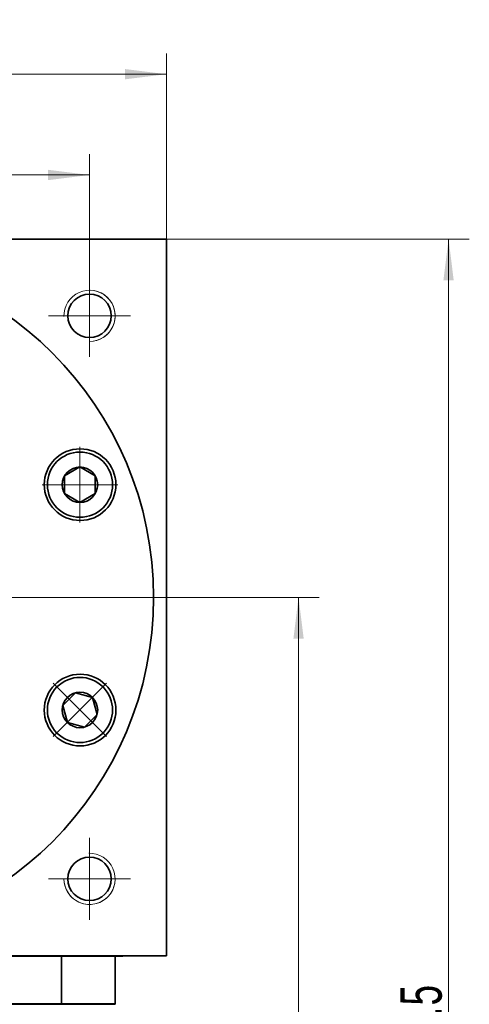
# Model space of a CAD drawing. Header units: millimetres. Extents: x 4188 to 5228, y 53 to 797.
# Tile 6 of 6: x 4880 to 4967, y 491 to 683. Entities that reach past the tile are written whole.
import ezdxf

# ---------------------------------------------------------------- set-up
doc = ezdxf.new("R2010")
doc.units = ezdxf.units.MM
doc.header["$LTSCALE"] = 5
doc.set_wipeout_variables(frame=1)
doc.linetypes.add('点画线', pattern=[18, 12, -2, 2, -2])
doc.layers.get('0').update_dxf_attribs({"lineweight": 18})
for name, color, linetype, lineweight in [('中心线层', 1, '点画线', 18), ('尺寸线层', 3, 'Continuous', 18), ('粗实线', 7, 'Continuous', 50), ('粗实线层', 7, 'Continuous', 35)]:
    doc.layers.add(name, color=color, linetype=linetype, lineweight=lineweight)
doc.styles.add('标准', font='txt', dxfattribs={"width": 0.667})
doc.dimstyles.new('a4-1-1.5', dxfattribs={"dimtxt": 4.5, "dimasz": 4.5, "dimexe": 2.25, "dimexo": 0, "dimgap": 0.75, "dimtad": 1, "dimdec": 3, "dimdsep": 46, "dimtxsty": '标准', "dimblk": '_CAXARROW', "dimcen": 0, "dimdle": 9, "dimazin": 2, "dimtfac": 0.707107, "dimtdec": 3, "dimtix": 1, "dimtmove": 2, "dimatfit": 3, "dimfxl": 0, "dimfrac": 2, "dimtolj": 1, "dimarcsym": 0})

# ---------------------------------------------------------------- blocks, each defined once
blk = doc.blocks.new('*X22')
at = {"layer": '尺寸线层', "linetype": 'Continuous'}
for points in [[(4768.15, 672.32), (4776.25, 673.33), (4776.25, 671.31)], [(4908.15, 672.32), (4900.05, 673.33), (4900.05, 671.31)]]:
    blk.add_hatch(color=0, dxfattribs=at).paths.add_polyline_path(points, flags=0)
at = {"layer": '尺寸线层', "color": 0, "linetype": 'Continuous'}
for p, q in [((4768.15, 640.12), (4768.15, 676.37)), ((4908.15, 640.12), (4908.15, 676.37)), ((4768.15, 672.32), (4908.15, 672.32))]:
    blk.add_line(p, q, dxfattribs=at)
at = {"layer": '尺寸线层', "color": 0, "insert": (4838.15, 677.65), "char_height": 8.1, "width": 22.067, "attachment_point": 5, "line_spacing_factor": 1.15057, "style": '标准'}
blk.add_mtext('\\T1.1;140', dxfattribs=at)
blk = doc.blocks.new('_CAXARROW')
blk.add_hatch(color=0).paths.add_polyline_path([(0, 0), (-1, 0.125), (-1, -0.125)], flags=0)
blk = doc.blocks.new('*X24')
at = {"layer": '尺寸线层', "linetype": 'Continuous'}
for points in [[(4838.15, 652.63), (4846.25, 653.64), (4846.25, 651.62)], [(4893.15, 652.63), (4885.05, 653.64), (4885.05, 651.62)]]:
    blk.add_hatch(color=0, dxfattribs=at).paths.add_polyline_path(points, flags=0)
at = {"layer": '尺寸线层', "color": 0, "linetype": 'Continuous'}
for p, q in [((4838.15, 643.12), (4838.15, 656.68)), ((4893.15, 633.12), (4893.15, 656.68)), ((4838.15, 652.63), (4893.15, 652.63))]:
    blk.add_line(p, q, dxfattribs=at)
at = {"layer": '尺寸线层', "color": 0, "insert": (4865.65, 657.92), "char_height": 8.1, "width": 16.2, "attachment_point": 5, "line_spacing_factor": 1.15057, "style": '标准'}
blk.add_mtext('\\T1.1;55', dxfattribs=at)
blk = doc.blocks.new('*X28')
at = {"layer": '中心线层', "linetype": '点画线', "lineweight": 18}
for p, q in [((0, -7.37), (0, 7.37)), ((-7.37, 0), (7.37, 0))]:
    blk.add_line(p, q, dxfattribs=at)
at = {"layer": '粗实线层'}
for p, q in [((-3.46, 0), (-1.73, 3)), ((-1.73, 3), (1.73, 3)), ((3.46, 0), (1.73, 3)), ((3.46, 0), (1.73, 3)), ((-3.46, 0), (-1.73, -3)), ((3.46, 0), (1.73, -3)), ((-1.73, -3), (1.73, -3))]:
    blk.add_line(p, q, dxfattribs=at)
blk.add_circle((0, 0), 3.46, dxfattribs=at)
for start, end in [(0, 180), (180, 360)]:
    blk.add_arc((0, 0), 6.37, start, end, dxfattribs=at)
blk = doc.blocks.new('*X46')
at = {"layer": '尺寸线层', "linetype": 'Continuous'}
for points in [[(4933.97, 570.12), (4932.96, 562.02), (4934.98, 562.02)], [(4933.97, 329.62), (4932.96, 337.72), (4934.98, 337.72)]]:
    blk.add_hatch(color=0, dxfattribs=at).paths.add_polyline_path(points, flags=0)
at = {"layer": '尺寸线层', "color": 0, "linetype": 'Continuous'}
for p, q in [((4906.9, 570.12), (4938.02, 570.12)), ((4933.97, 329.62), (4933.97, 570.12)), ((4903.16, 329.62), (4938.02, 329.62))]:
    blk.add_line(p, q, dxfattribs=at)
at = {"layer": '尺寸线层', "color": 0, "insert": (4928.64, 449.87), "char_height": 8.1, "width": 39.7519, "attachment_point": 5, "rotation": 90, "line_spacing_factor": 1.15057, "style": '标准'}
blk.add_mtext('\\T1.1;240.5', dxfattribs=at)
blk = doc.blocks.new('*X47')
at = {"layer": '尺寸线层', "linetype": 'Continuous'}
for points in [[(4963.27, 640.12), (4964.28, 632.02), (4962.26, 632.02)], [(4963.27, 329.62), (4964.28, 337.72), (4962.26, 337.72)]]:
    blk.add_hatch(color=0, dxfattribs=at).paths.add_polyline_path(points, flags=0)
at = {"layer": '尺寸线层', "color": 0, "linetype": 'Continuous'}
for p, q in [((4908.15, 640.12), (4967.32, 640.12)), ((4963.27, 640.12), (4963.27, 329.62)), ((4903.16, 329.62), (4967.32, 329.62))]:
    blk.add_line(p, q, dxfattribs=at)
at = {"layer": '尺寸线层', "color": 0, "insert": (4957.94, 484.87), "char_height": 8.1, "width": 39.6318, "attachment_point": 5, "rotation": 90, "line_spacing_factor": 1.15057, "style": '标准'}
blk.add_mtext('\\T1.1;310.5', dxfattribs=at)

msp = doc.modelspace()

# ---------------------------------------------------------------- linework, layer by layer
at = {"color": 7, "linetype": 'Continuous', "lineweight": 0}
for centre, start, end in [((4893.1528, 625.1226), 270, 105), ((4893.1528, 515.1226), 180, 15)]:
    msp.add_arc(centre, 5, start, end, dxfattribs=at)
at = {"layer": '中心线层'}
for p, q in [((4893.1528, 633.1226), (4893.1528, 617.1226)), ((4885.1528, 625.1226), (4901.1528, 625.1226)), ((4766.5868, 570.1226), (4906.9028, 570.1226)), ((4893.1528, 523.1226), (4893.1528, 507.1226)), ((4901.1528, 515.1226), (4885.1528, 515.1226))]:
    msp.add_line(p, q, dxfattribs=at)
at = {"layer": '粗实线', "color": 0, "lineweight": 40}
for p, q in [((4771.0208, 500.1226), (4899.6528, 500.1226)), ((4771.0208, 500.1226), (4899.6528, 500.1226)), ((4895.6528, 490.6226), (4780.6528, 490.6226)), ((4895.6528, 490.6226), (4780.6528, 490.6226)), ((4887.2064, 490.6226), (4789.0993, 490.6226)), ((4898.1528, 490.6226), (4887.2064, 490.6226)), ((4895.6528, 490.6226), (4893.1528, 490.6226))]:
    msp.add_line(p, q, dxfattribs=at)
at = {"layer": '粗实线层'}
for p, q in [((4768.1528, 640.1226), (4908.1528, 640.1226)), ((4908.1528, 500.1226), (4908.1528, 640.1226)), ((4887.6629, 490.6226), (4887.6629, 500.1226)), ((4898.1528, 490.6226), (4898.1528, 500.1226)), ((4788.6427, 490.6226), (4887.6629, 490.6226)), ((4887.6629, 490.6226), (4895.1528, 490.6226))]:
    msp.add_line(p, q, dxfattribs=at)
msp.add_lwpolyline([(4908.1528, 500.1226), (4768.1528, 500.1226)], dxfattribs=at)
for centre, radius in [((4838.1528, 570.1226), 67.5), ((4893.1528, 625.1226), 4.25), ((4891.2977, 592.1359), 7), ((4891.2977, 548.1093), 7), ((4893.1528, 515.1226), 4.25)]:
    msp.add_circle(centre, radius, dxfattribs=at)
at = {"layer": '粗实线层', "lineweight": 18}
for centre, start, end in [((4893.1528, 625.1226), 270, 181.923165), ((4893.1528, 515.1226), 180, 91.923165)]:
    msp.add_arc(centre, 5, start, end, dxfattribs=at)

# ---------------------------------------------------------------- dimensions: what is measured, and where the dimension line sits
at = {"layer": '尺寸线层'}
dim = msp.add_linear_dim(base=(4908.1528, 672.3186), p1=(4768.1528, 640.1226), p2=(4908.1528, 640.1226), dimstyle='a4-1-1.5', override={"dimsah": 1, "dimtfill": 1, "dimtzin": 8}, dxfattribs=at)
dim.commit()
dim.dimension.update_dxf_attribs({"geometry": '*X22', "text_midpoint": (4838.1528, 677.6511)})
for base, p1, p2, angle, picture, middle in [((4893.1528, 652.6293), (4838.1528, 643.1226), (4893.1528, 633.1226), 180, '*X24', (4865.6528, 657.9168)), ((4963.2686, 329.6226), (4908.1528, 640.1226), (4903.1574, 329.6226), 90, '*X47', (4957.9361, 484.8726)), ((4933.9694, 570.1226), (4903.1574, 329.6226), (4906.9028, 570.1226), 90, '*X46', (4928.6369, 449.8726))]:
    dim = msp.add_linear_dim(base=base, p1=p1, p2=p2, angle=angle, dimstyle='a4-1-1.5', override={"dimsah": 1, "dimtfill": 1, "dimtzin": 8}, dxfattribs=at)
    dim.commit()
    dim.dimension.update_dxf_attribs({"geometry": picture, "text_midpoint": middle})

# ---------------------------------------------------------------- next in the draw order: wipeouts: each hides what was drawn before it
for points in [[(4891.2759, 585.7619), (4891.3097, 585.762), (4891.3435, 585.7623), (4891.3774, 585.7627), (4891.4112, 585.7633), (4891.445, 585.7642), (4891.4788, 585.7651), (4891.5126, 585.7663), (4891.5464, 585.7677), (4891.5801, 585.7692), (4891.6139, 585.7709), (4891.6477, 585.7728), (4891.6814, 585.7748), (4891.7152, 585.7771), (4891.7489, 585.7795), (4891.7826, 585.7821), (4891.8163, 585.7849), (4891.85, 585.7878), (4891.8837, 585.791), (4891.9173, 585.7943), (4891.9509, 585.7978), (4891.9846, 585.8015), (4892.0181, 585.8053), (4892.0517, 585.8094), (4892.0853, 585.8136), (4892.1188, 585.818), (4892.1523, 585.8225), (4892.1858, 585.8273), (4892.2192, 585.8322), (4892.2527, 585.8373), (4892.2861, 585.8426), (4892.2861, 585.8426), (4892.5805, 585.897), (4892.872, 585.9653), (4893.1601, 586.0472), (4893.4439, 586.1425), (4893.723, 586.2511), (4893.9966, 586.3727), (4894.2642, 586.507), (4894.5252, 586.6538), (4894.779, 586.8126), (4895.0251, 586.9833), (4895.2628, 587.1653), (4895.4917, 587.3583), (4895.7114, 587.5618), (4895.9211, 587.7755), (4896.1206, 587.9987), (4896.3094, 588.2312), (4896.4871, 588.4722), (4896.6532, 588.7213), (4896.8074, 588.978), (4896.9494, 589.2416), (4897.0788, 589.5116), (4897.1954, 589.7874), (4897.2989, 590.0684), (4897.389, 590.3539), (4897.4656, 590.6434), (4897.5285, 590.9361), (4897.5776, 591.2315), (4897.6128, 591.5289), (4897.6339, 591.8276), (4897.6409, 592.1269), (4897.6409, 592.1269), (4897.6339, 592.4263), (4897.6128, 592.7249), (4897.5776, 593.0223), (4897.5285, 593.3177), (4897.4656, 593.6104), (4897.389, 593.8999), (4897.2989, 594.1854), (4897.1954, 594.4664), (4897.0788, 594.7422), (4896.9494, 595.0122), (4896.8074, 595.2758), (4896.6532, 595.5325), (4896.4871, 595.7816), (4896.3094, 596.0227), (4896.1206, 596.2551), (4895.9211, 596.4784), (4895.7114, 596.692), (4895.4917, 596.8956), (4895.2628, 597.0886), (4895.0251, 597.2706), (4894.779, 597.4412), (4894.5252, 597.6001), (4894.2642, 597.7468), (4893.9966, 597.8811), (4893.723, 598.0027), (4893.4439, 598.1113), (4893.1601, 598.2066), (4892.872, 598.2885), (4892.5805, 598.3568), (4892.2861, 598.4112), (4892.2861, 598.4112), (4892.2527, 598.4165), (4892.2192, 598.4216), (4892.1858, 598.4265), (4892.1523, 598.4313), (4892.1188, 598.4359), (4892.0853, 598.4402), (4892.0517, 598.4445), (4892.0181, 598.4485), (4891.9846, 598.4523), (4891.9509, 598.456), (4891.9173, 598.4595), (4891.8837, 598.4628), (4891.85, 598.466), (4891.8163, 598.4689), (4891.7826, 598.4717), (4891.7489, 598.4743), (4891.7152, 598.4767), (4891.6814, 598.479), (4891.6477, 598.481), (4891.6139, 598.4829), (4891.5801, 598.4846), (4891.5464, 598.4862), (4891.5126, 598.4875), (4891.4788, 598.4887), (4891.445, 598.4897), (4891.4112, 598.4905), (4891.3774, 598.4911), (4891.3435, 598.4915), (4891.3097, 598.4918), (4891.2759, 598.4919), (4891.2759, 598.4919), (4890.9428, 598.4832), (4890.6106, 598.457), (4890.2802, 598.4135), (4889.9526, 598.3528), (4889.6285, 598.275), (4889.309, 598.1804), (4888.9949, 598.0691), (4888.687, 597.9416), (4888.3863, 597.7982), (4888.0934, 597.6392), (4887.8093, 597.465), (4887.5347, 597.2763), (4887.2703, 597.0734), (4887.0169, 596.857), (4886.7752, 596.6276), (4886.5458, 596.3859), (4886.3294, 596.1325), (4886.1265, 595.8682), (4885.9378, 595.5935), (4885.7637, 595.3094), (4885.6047, 595.0166), (4885.4612, 594.7158), (4885.3337, 594.4079), (4885.2224, 594.0938), (4885.1278, 593.7743), (4885.05, 593.4503), (4884.9893, 593.1226), (4884.9458, 592.7922), (4884.9196, 592.46), (4884.9109, 592.1269), (4884.9109, 592.1269), (4884.9196, 591.7938), (4884.9458, 591.4616), (4884.9893, 591.1312), (4885.05, 590.8036), (4885.1278, 590.4795), (4885.2224, 590.16), (4885.3337, 589.8459), (4885.4612, 589.538), (4885.6047, 589.2373), (4885.7637, 588.9444), (4885.9378, 588.6603), (4886.1265, 588.3857), (4886.3294, 588.1213), (4886.5458, 587.8679), (4886.7752, 587.6262), (4887.0169, 587.3968), (4887.2703, 587.1804), (4887.5347, 586.9775), (4887.8093, 586.7888), (4888.0934, 586.6147), (4888.3863, 586.4557), (4888.687, 586.3122), (4888.9949, 586.1847), (4889.309, 586.0734), (4889.6285, 585.9788), (4889.9526, 585.901), (4890.2802, 585.8403), (4890.6106, 585.7968), (4890.9428, 585.7706)], [(4886.7752, 543.6176), (4886.7992, 543.5937), (4886.8233, 543.57), (4886.8475, 543.5464), (4886.8718, 543.523), (4886.8963, 543.4996), (4886.9209, 543.4764), (4886.9456, 543.4534), (4886.9705, 543.4304), (4886.9954, 543.4076), (4887.0205, 543.3849), (4887.0457, 543.3624), (4887.0711, 543.34), (4887.0965, 543.3177), (4887.1221, 543.2956), (4887.1477, 543.2736), (4887.1735, 543.2517), (4887.1995, 543.23), (4887.2255, 543.2084), (4887.2516, 543.187), (4887.2779, 543.1656), (4887.3042, 543.1445), (4887.3307, 543.1234), (4887.3573, 543.1026), (4887.384, 543.0818), (4887.4108, 543.0612), (4887.4377, 543.0407), (4887.4648, 543.0204), (4887.4919, 543.0003), (4887.5192, 542.9802), (4887.5465, 542.9603), (4887.5465, 542.9603), (4887.7932, 542.7906), (4888.0476, 542.6328), (4888.3092, 542.487), (4888.5773, 542.3537), (4888.8514, 542.2332), (4889.1309, 542.1257), (4889.4151, 542.0314), (4889.7034, 541.9506), (4889.9952, 541.8835), (4890.2898, 541.8302), (4890.5867, 541.7907), (4890.885, 541.7653), (4891.1842, 541.754), (4891.4836, 541.7567), (4891.7826, 541.7735), (4892.0804, 541.8044), (4892.3765, 541.8492), (4892.6701, 541.9079), (4892.9606, 541.9803), (4893.2474, 542.0663), (4893.5299, 542.1658), (4893.8073, 542.2784), (4894.0792, 542.4039), (4894.3448, 542.542), (4894.6037, 542.6925), (4894.8552, 542.855), (4895.0988, 543.0292), (4895.3339, 543.2146), (4895.56, 543.4109), (4895.7767, 543.6176), (4895.7767, 543.6176), (4895.9833, 543.8342), (4896.1796, 544.0604), (4896.365, 544.2955), (4896.5392, 544.539), (4896.7017, 544.7905), (4896.8522, 545.0494), (4896.9904, 545.315), (4897.1159, 545.5869), (4897.2285, 545.8643), (4897.3279, 546.1468), (4897.4139, 546.4336), (4897.4863, 546.7241), (4897.545, 547.0177), (4897.5899, 547.3138), (4897.6207, 547.6116), (4897.6375, 547.9106), (4897.6403, 548.21), (4897.6289, 548.5092), (4897.6035, 548.8076), (4897.5641, 549.1044), (4897.5107, 549.399), (4897.4436, 549.6908), (4897.3628, 549.9792), (4897.2686, 550.2634), (4897.1611, 550.5428), (4897.0405, 550.8169), (4896.9072, 551.085), (4896.7615, 551.3466), (4896.6036, 551.601), (4896.4339, 551.8477), (4896.4339, 551.8477), (4896.414, 551.8751), (4896.394, 551.9023), (4896.3738, 551.9295), (4896.3535, 551.9565), (4896.333, 551.9834), (4896.3124, 552.0102), (4896.2917, 552.0369), (4896.2708, 552.0635), (4896.2498, 552.09), (4896.2286, 552.1164), (4896.2073, 552.1426), (4896.1858, 552.1688), (4896.1642, 552.1948), (4896.1425, 552.2207), (4896.1206, 552.2465), (4896.0986, 552.2722), (4896.0765, 552.2977), (4896.0542, 552.3232), (4896.0318, 552.3485), (4896.0093, 552.3737), (4895.9866, 552.3988), (4895.9638, 552.4238), (4895.9409, 552.4486), (4895.9178, 552.4733), (4895.8946, 552.4979), (4895.8713, 552.5224), (4895.8478, 552.5467), (4895.8242, 552.571), (4895.8005, 552.5951), (4895.7767, 552.619), (4895.7767, 552.619), (4895.5349, 552.8484), (4895.2815, 553.0648), (4895.0172, 553.2677), (4894.7425, 553.4565), (4894.4584, 553.6306), (4894.1656, 553.7896), (4893.8648, 553.933), (4893.5569, 554.0606), (4893.2428, 554.1718), (4892.9233, 554.2664), (4892.5993, 554.3442), (4892.2716, 554.4049), (4891.9412, 554.4484), (4891.609, 554.4746), (4891.2759, 554.4833), (4890.9428, 554.4746), (4890.6106, 554.4484), (4890.2802, 554.4049), (4889.9526, 554.3442), (4889.6285, 554.2664), (4889.309, 554.1718), (4888.9949, 554.0606), (4888.687, 553.933), (4888.3863, 553.7896), (4888.0934, 553.6306), (4887.8093, 553.4565), (4887.5347, 553.2677), (4887.2703, 553.0648), (4887.0169, 552.8484), (4886.7752, 552.619), (4886.7752, 552.619), (4886.5458, 552.3773), (4886.3294, 552.1239), (4886.1265, 551.8596), (4885.9378, 551.5849), (4885.7637, 551.3008), (4885.6047, 551.008), (4885.4612, 550.7072), (4885.3337, 550.3993), (4885.2224, 550.0852), (4885.1278, 549.7657), (4885.05, 549.4417), (4884.9893, 549.114), (4884.9458, 548.7836), (4884.9196, 548.4514), (4884.9109, 548.1183), (4884.9196, 547.7852), (4884.9458, 547.453), (4884.9893, 547.1226), (4885.05, 546.795), (4885.1278, 546.4709), (4885.2224, 546.1514), (4885.3337, 545.8373), (4885.4612, 545.5294), (4885.6047, 545.2287), (4885.7637, 544.9358), (4885.9378, 544.6517), (4886.1265, 544.3771), (4886.3294, 544.1127), (4886.5458, 543.8593)]]:
    msp.add_wipeout(points).dxf.layer = '粗实线层'

# ---------------------------------------------------------------- next in the draw order: block references
at = {"layer": '粗实线层'}
for p, rotation in [((4891.2759, 592.1269), 270), ((4891.2759, 548.1183), 225.0000000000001)]:
    msp.add_blockref('*X28', p, dxfattribs=dict(at, rotation=rotation))

doc.saveas('drawing.dxf')
